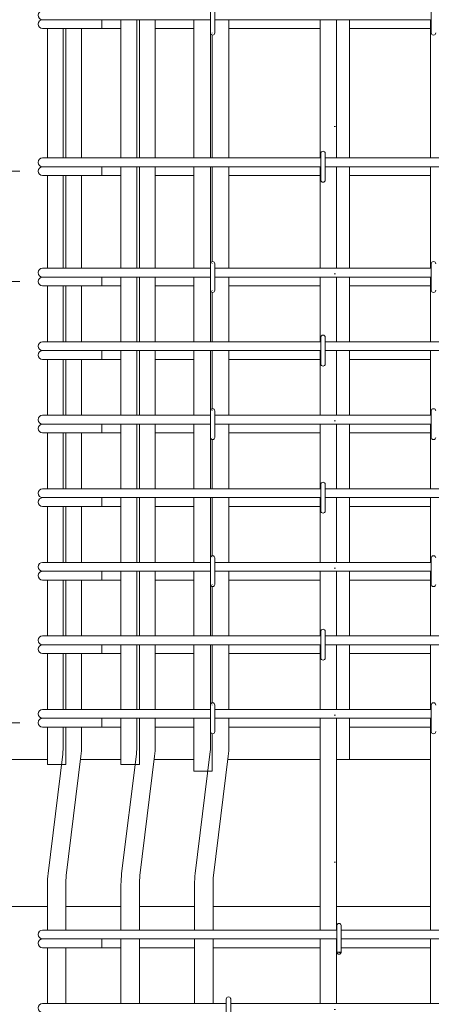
# Model space of a CAD drawing. Header units: millimetres. Extents: x 69196 to 79531, y 2665 to 10587.
# Tile 12 of 27: x 73692 to 74250, y 3767 to 5106. Entities that reach past the tile are written whole.
import ezdxf

# ---------------------------------------------------------------- set-up
doc = ezdxf.new("R2010")
doc.units = ezdxf.units.MM
doc.linetypes.add('ADSK_Линия разреза', pattern=[400, 0, -200, 0, -200])
doc.linetypes.add('ADSK_Пунктирная_п5', pattern=[100, 0, -100])
for name, color, linetype, lineweight in [('A-____-____-DIMS', 211, 'Continuous', 9), ('A-____-____-DIMS-25', 211, 'Continuous', 9), ('A-FLOR-____-MCUT', 192, 'Continuous', 50), ('G-____-____-SYMB', 111, 'ADSK_Пунктирная_п5', 20), ('S-RBAR-____-OTLN', 171, 'Continuous', 100)]:
    doc.layers.add(name, color=color, linetype=linetype, lineweight=lineweight)
doc.styles.add('GOST Common_I_4', font='GOST_Common Italic.ttf', dxfattribs={"width": 0.8, "height": 62.5})
doc.dimstyles.new('ADSK_Для_арматуры_Основной_2_5_мм_шаг_кол-во_Стрелки_точный', dxfattribs={"dimscale": 304.8, "dimtxt": 0.206224, "dimasz": 0, "dimexe": 0.123031, "dimexo": 0.000403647, "dimgap": 0.032808, "dimtad": 1, "dimdec": 0, "dimlfac": 304.8, "dimdsep": 46, "dimtxsty": 'GOST Common_I_4', "dimblk2": 'NONE', "dimsah": 1, "dimcen": 0.09, "dimdle": 0.123031, "dimazin": 0, "dimtfac": 1, "dimtdec": 4, "dimtix": 1, "dimtmove": 0, "dimatfit": 3, "dimfxl": 1, "dimtvp": 1, "dimtfill": 1, "dimtolj": 1, "dimtzin": 0, "dimarcsym": 2})
doc.dimstyles.new('ADSK_Для_арматуры_Основной_2_5_мм_шаг_кол-во_Стрелки_точный_1', dxfattribs={"dimscale": 304.8, "dimtxt": 0.206224, "dimasz": 0.246063, "dimexe": 0.123031, "dimexo": 0.000403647, "dimgap": 0.032808, "dimtad": 1, "dimdec": 0, "dimlfac": 304.8, "dimdsep": 46, "dimtxsty": 'GOST Common_I_4', "dimsah": 1, "dimcen": 0.09, "dimdle": 0.123031, "dimazin": 0, "dimtfac": 1, "dimtdec": 4, "dimtix": 1, "dimtmove": 0, "dimatfit": 3, "dimfxl": 1, "dimtvp": 1, "dimtfill": 1, "dimtolj": 1, "dimtzin": 0, "dimarcsym": 2})
doc.dimstyles.new('ADSK_Округление_5мм__Узкий__2', dxfattribs={"dimscale": 304.8, "dimtxt": 0.206224, "dimasz": 0.147638, "dimexe": 0.123031, "dimexo": 0.000269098, "dimgap": 0.032808, "dimtad": 1, "dimdec": 0, "dimlfac": 304.8, "dimrnd": 5, "dimdsep": 46, "dimtxsty": 'GOST Common_I_4', "dimblk1": 'OBLIQUE', "dimblk2": 'OBLIQUE', "dimsah": 1, "dimcen": 0.09, "dimdle": 0.123031, "dimazin": 0, "dimtfac": 1, "dimtdec": 4, "dimtix": 1, "dimtmove": 1, "dimatfit": 3, "dimfxl": 1, "dimtvp": 1, "dimtfill": 1, "dimtolj": 1, "dimtzin": 0, "dimlwd": 20, "dimlwe": 20, "dimarcsym": 2})
doc.dimstyles.new('ADSK_Округление_5мм__Узкий__3', dxfattribs={"dimscale": 304.8, "dimtxt": 0.206224, "dimasz": 0.147638, "dimexe": 0.123031, "dimexo": 0.000269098, "dimgap": 0.032808, "dimtad": 1, "dimdec": 0, "dimlfac": 304.8, "dimrnd": 5, "dimdsep": 46, "dimtxsty": 'GOST Common_I_4', "dimblk1": 'OBLIQUE', "dimblk2": 'OBLIQUE', "dimsah": 1, "dimcen": 0.09, "dimdle": 0.123031, "dimazin": 0, "dimtfac": 1, "dimtdec": 4, "dimtix": 1, "dimtmove": 0, "dimatfit": 3, "dimfxl": 1, "dimtvp": 1, "dimtfill": 1, "dimtolj": 1, "dimtzin": 0, "dimlwd": 20, "dimlwe": 20, "dimarcsym": 2})

# ---------------------------------------------------------------- blocks, each defined once
blk = doc.blocks.new('DIMBLOCK24-КЖ1_ПЭ_ВЭ2_Армирование_Пилоны_Пм-2_7_1-1')
at = {"layer": 'A-____-____-DIMS-25', "lineweight": 40}
for points in [[(73413, 6100), (73403.1, 6025), (73422.9, 6025)], [(73413, 4900), (73422.9, 4975), (73403.1, 4975)]]:
    blk.add_hatch(color=256, dxfattribs=at).paths.add_polyline_path(points)
at = {"layer": 'A-____-____-DIMS-25'}
for p, q in [((73413, 6137.5), (73413, 4862.5)), ((73413, 6100), (73375.5, 6100)), ((73413, 6100), (73679, 6100)), ((73413, 4900), (73375.5, 4900)), ((73413, 4900), (73679, 4900))]:
    blk.add_line(p, q, dxfattribs=at)
at = {"layer": 'A-____-____-DIMS-25', "lineweight": 40}
for p, q in [((73413, 6100), (73403.1, 6025)), ((73422.9, 6025), (73413, 6100)), ((73403.1, 6025), (73422.9, 6025)), ((73422.9, 4975), (73403.1, 4975)), ((73403.1, 4975), (73413, 4900)), ((73413, 4900), (73422.9, 4975))]:
    blk.add_line(p, q, dxfattribs=at)
at = {"layer": 'A-____-____-DIMS-25', "color": 0, "insert": (73321.3, 5329), "char_height": 62.5, "width": 410.383, "attachment_point": 1, "rotation": 90, "line_spacing_factor": 1.022761, "style": 'GOST Common_I_4', "bg_fill": 3, "box_fill_scale": 1.25, "bg_fill_color": 256, "bg_fill_true_color": 13158600, "bg_fill_transparency": 0}
blk.add_mtext('200x6=1200', dxfattribs=at)
blk = doc.blocks.new('_None')
blk = doc.blocks.new('DIMBLOCK25-КЖ1_ПЭ_ВЭ2_Армирование_Пилоны_Пм-2_7_1-1')
at = {"layer": 'A-____-____-DIMS-25', "lineweight": 40}
for points in [[(73413, 4750), (73403.1, 4675), (73422.9, 4675)], [(73413, 4150), (73422.9, 4225), (73403.1, 4225)]]:
    blk.add_hatch(color=256, dxfattribs=at).paths.add_polyline_path(points)
at = {"layer": 'A-____-____-DIMS-25'}
for p, q in [((73413, 4112.5), (73413, 4787.5)), ((73413, 4750), (73375.5, 4750)), ((73413, 4750), (73679, 4750)), ((73413, 4150), (73375.5, 4150)), ((73413, 4150), (73679, 4150))]:
    blk.add_line(p, q, dxfattribs=at)
at = {"layer": 'A-____-____-DIMS-25', "lineweight": 40}
for p, q in [((73413, 4750), (73403.1, 4675)), ((73422.9, 4675), (73413, 4750)), ((73403.1, 4675), (73422.9, 4675)), ((73422.9, 4225), (73403.1, 4225)), ((73403.1, 4225), (73413, 4150)), ((73413, 4150), (73422.9, 4225))]:
    blk.add_line(p, q, dxfattribs=at)
at = {"layer": 'A-____-____-DIMS-25', "color": 0, "insert": (73321.3, 4296.6), "char_height": 62.5, "width": 368.194, "attachment_point": 1, "rotation": 90, "line_spacing_factor": 1.022761, "style": 'GOST Common_I_4', "bg_fill": 3, "box_fill_scale": 1.25, "bg_fill_color": 256, "bg_fill_true_color": 13158600, "bg_fill_transparency": 0}
blk.add_mtext('100x6=600', dxfattribs=at)
blk = doc.blocks.new('DIMBLOCK26-КЖ1_ПЭ_ВЭ2_Армирование_Пилоны_Пм-2_7_1-1')
at = {"layer": 'A-____-____-DIMS-25', "lineweight": 20}
for p, q in [((73413, 4187.5), (73413, 4062.5)), ((73413, 4150), (73375.5, 4150)), ((73413, 4150), (73691.5, 4150)), ((73413, 4083), (73413, 4125)), ((73413, 4100), (73375.5, 4100)), ((73413, 4100), (73419.8, 4100)), ((73413, 4000.2), (73413, 4083))]:
    blk.add_line(p, q, dxfattribs=at)
at = {"layer": 'A-____-____-DIMS-25', "lineweight": 40}
for p, q in [((73413, 4150), (73390.5, 4172.5)), ((73413, 4150), (73435.5, 4127.5)), ((73413, 4100), (73390.5, 4122.5)), ((73413, 4100), (73435.5, 4077.5))]:
    blk.add_line(p, q, dxfattribs=at)
at = {"layer": 'A-____-____-DIMS-25', "color": 0, "lineweight": 20, "insert": (73321.3, 4000.2), "char_height": 62.5, "width": 84.378, "attachment_point": 1, "rotation": 90, "line_spacing_factor": 1.022761, "style": 'GOST Common_I_4', "bg_fill": 3, "box_fill_scale": 1.25, "bg_fill_color": 256, "bg_fill_true_color": 13158600, "bg_fill_transparency": 0}
blk.add_mtext('50', dxfattribs=at)
blk = doc.blocks.new('_Oblique')
at = {"color": 0, "linetype": 'ByBlock', "lineweight": -2}
blk.add_line((-0.5, -0.5), (0.5, 0.5), dxfattribs=at)
blk = doc.blocks.new('DIMBLOCK27-КЖ1_ПЭ_ВЭ2_Армирование_Пилоны_Пм-2_7_1-1')
at = {"layer": 'A-____-____-DIMS-25', "lineweight": 20}
for p, q in [((73413, 4937.5), (73413, 4712.5)), ((73413, 4900), (73375.5, 4900)), ((73413, 4900), (73691.5, 4900)), ((73413, 4750), (73375.5, 4750)), ((73413, 4750), (73691.5, 4750))]:
    blk.add_line(p, q, dxfattribs=at)
at = {"layer": 'A-____-____-DIMS-25', "lineweight": 40}
for p, q in [((73413, 4900), (73390.5, 4922.5)), ((73413, 4900), (73435.5, 4877.5)), ((73413, 4750), (73390.5, 4772.5)), ((73413, 4750), (73435.5, 4727.5))]:
    blk.add_line(p, q, dxfattribs=at)
at = {"layer": 'A-____-____-DIMS-25', "color": 0, "lineweight": 20, "insert": (73321.3, 4777.1), "char_height": 62.5, "width": 115.061, "attachment_point": 1, "rotation": 90, "line_spacing_factor": 1.022761, "style": 'GOST Common_I_4', "bg_fill": 3, "box_fill_scale": 1.25, "bg_fill_color": 256, "bg_fill_true_color": 13158600, "bg_fill_transparency": 0}
blk.add_mtext('150', dxfattribs=at)

msp = doc.modelspace()

# ---------------------------------------------------------------- hatches: boundary and pattern name
at = {"layer": 'S-RBAR-____-OTLN', "lineweight": 9}
msp.add_hatch(color=8, dxfattribs=at).paths.add_polyline_path([(74127.3491, 3837.302), (74127.9449, 3838), (74122.0471, 3838), (74125.0471, 3837.605)])
h = msp.add_hatch(color=8, dxfattribs=at)
edge = h.paths.add_edge_path()
edge.add_arc((74125.0471, 3838), 3, 339.0594289, 360)
edge.add_line((74128.0471, 3838), (74125.0471, 3838))
edge.add_line((74125.0471, 3838), (74127.849, 3836.9278))

# ---------------------------------------------------------------- linework, layer by layer
at = {"layer": 'A-FLOR-____-MCUT', "color": 8, "lineweight": 9}
for p, q in [((73729.0471, 4100), (73246.5471, 4100)), ((73829.0471, 4100), (73774.1996, 4100)), ((73927.9391, 4100), (73874.1996, 4100)), ((74099.5471, 4100), (73974.1996, 4100)), ((74249.5471, 4100), (74139.5471, 4100)), ((73246.5471, 3900), (73729.0471, 3900)), ((73754.0471, 3900), (73829.0471, 3900)), ((73854.0471, 3900), (73929.0471, 3900)), ((73954.0471, 3900), (74099.5471, 3900)), ((74121.5471, 3900), (74249.5471, 3900))]:
    msp.add_line(p, q, dxfattribs=at)
at = {"layer": 'G-____-____-SYMB', "linetype": 'ADSK_Линия разреза'}
msp.add_line((74119.4902, 10363.3298), (74119.4902, 3237.8984), dxfattribs=at)
at = {"layer": 'S-RBAR-____-OTLN', "lineweight": 20}
for p, q in [((73950.4391, 5124), (73950.4391, 5088)), ((73956.4391, 5124), (73956.4391, 5088)), ((74250.4391, 5124), (74250.4391, 5088)), ((73722.5471, 5106), (73723.7737, 5106)), ((73724.0972, 5106), (73724.9966, 5106)), ((73724.993, 5106), (73728.0292, 5106)), ((73728.0183, 5106), (73730.2808, 5106)), ((73730.2705, 5106), (73734.4992, 5106)), ((73734.4812, 5106), (73737.7237, 5106)), ((73737.7061, 5106), (73742.8709, 5106)), ((73742.8489, 5106), (73746.7392, 5106)), ((73746.7161, 5106), (73752.5275, 5106)), ((73752.5061, 5106), (73756.6323, 5106)), ((73756.6081, 5106), (73758.5471, 5106)), ((73950.4391, 5106), (73758.5471, 5106)), ((73803.2199, 5106), (73803.2199, 5094)), ((73829.0471, 5106), (73829.0471, 4918)), ((73854.0471, 5106), (73854.0471, 4918)), ((73927.9391, 5106), (73927.9391, 4918)), ((74250.4391, 5106), (73956.4391, 5106)), ((74139.5471, 4918), (74139.5471, 5106)), ((73722.5471, 5094), (73784.0029, 5094)), ((73729.0471, 5094), (73729.0471, 4918)), ((73754.0471, 5094), (73754.0471, 4918)), ((73803.2199, 5094), (73784.0029, 5094)), ((73803.2199, 5094), (73829.0471, 5094)), ((73875.6551, 5094), (73927.9391, 5094)), ((73975.6551, 5094), (74099.5471, 5094)), ((74139.5471, 5094), (74249.5471, 5094)), ((73952.9391, 5088), (73952.9391, 5087.6709)), ((73952.9391, 5085.0658), (73952.9391, 4918)), ((73722.5471, 4918), (73733.0912, 4918)), ((73733.0912, 4918), (73758.5471, 4918)), ((74100.4391, 4918), (73758.5471, 4918)), ((74100.4391, 4924), (74100.4391, 4888)), ((74106.4391, 4924), (74106.4391, 4888)), ((74400.4391, 4918), (74106.4391, 4918)), ((73722.5471, 4906), (73723.7737, 4906)), ((73724.0972, 4906), (73724.9966, 4906)), ((73724.993, 4906), (73728.0292, 4906)), ((73728.0183, 4906), (73730.2808, 4906)), ((73730.2705, 4906), (73734.4992, 4906)), ((73734.4812, 4906), (73737.7237, 4906)), ((73737.7061, 4906), (73742.8709, 4906)), ((73742.8489, 4906), (73746.7392, 4906)), ((73746.7161, 4906), (73752.5275, 4906)), ((73752.5061, 4906), (73756.6323, 4906)), ((73756.6081, 4906), (73758.5471, 4906)), ((74100.4391, 4906), (73758.5471, 4906)), ((73803.2199, 4906), (73803.2199, 4894)), ((73829.0471, 4906), (73829.0471, 4768)), ((73854.0471, 4906), (73854.0471, 4768)), ((73927.9391, 4906), (73927.9391, 4768)), ((73952.9391, 4906), (73952.9391, 4776.9342)), ((74400.4391, 4906), (74106.4391, 4906)), ((74139.5471, 4768), (74139.5471, 4906)), ((73722.5471, 4894), (73784.0029, 4894)), ((73729.0471, 4894), (73729.0471, 4768)), ((73754.0471, 4894), (73754.0471, 4768)), ((73803.2199, 4894), (73784.0029, 4894)), ((73803.2199, 4894), (73829.0471, 4894)), ((73875.6551, 4894), (73927.9391, 4894)), ((73975.6551, 4894), (74099.5471, 4894)), ((74139.5471, 4894), (74249.5471, 4894)), ((73722.5471, 4768), (73733.0912, 4768)), ((73733.0912, 4768), (73758.5471, 4768)), ((73950.4391, 4768), (73758.5471, 4768)), ((73950.4391, 4774), (73950.4391, 4738)), ((73952.9391, 4774.3291), (73952.9391, 4774)), ((73956.4391, 4774), (73956.4391, 4738)), ((74250.4391, 4768), (73956.4391, 4768)), ((74250.4391, 4774), (74250.4391, 4738)), ((73722.5471, 4756), (73723.7737, 4756)), ((73724.0972, 4756), (73724.9966, 4756)), ((73724.993, 4756), (73728.0292, 4756)), ((73728.0183, 4756), (73730.2808, 4756)), ((73730.2705, 4756), (73734.4992, 4756)), ((73734.4812, 4756), (73737.7237, 4756)), ((73737.7061, 4756), (73742.8709, 4756)), ((73742.8489, 4756), (73746.7392, 4756)), ((73746.7161, 4756), (73752.5275, 4756)), ((73752.5061, 4756), (73756.6323, 4756)), ((73756.6081, 4756), (73758.5471, 4756)), ((73950.4391, 4756), (73758.5471, 4756)), ((73803.2199, 4756), (73803.2199, 4744)), ((73829.0471, 4756), (73829.0471, 4668)), ((73854.0471, 4756), (73854.0471, 4668)), ((73927.9391, 4756), (73927.9391, 4668)), ((74250.4391, 4756), (73956.4391, 4756)), ((74139.5471, 4668), (74139.5471, 4756)), ((73722.5471, 4744), (73784.0029, 4744)), ((73729.0471, 4744), (73729.0471, 4668)), ((73754.0471, 4744), (73754.0471, 4668)), ((73803.2199, 4744), (73784.0029, 4744)), ((73803.2199, 4744), (73829.0471, 4744)), ((73875.6551, 4744), (73927.9391, 4744)), ((73975.6551, 4744), (74099.5471, 4744)), ((74139.5471, 4744), (74249.5471, 4744)), ((73952.9391, 4738), (73952.9391, 4737.6709)), ((73952.9391, 4735.0658), (73952.9391, 4668)), ((74100.4391, 4674), (74100.4391, 4638)), ((74106.4391, 4674), (74106.4391, 4638)), ((73722.5471, 4668), (73733.0912, 4668)), ((73733.0912, 4668), (73758.5471, 4668)), ((74100.4391, 4668), (73758.5471, 4668)), ((74400.4391, 4668), (74106.4391, 4668)), ((73722.5471, 4656), (73723.7737, 4656)), ((73724.0972, 4656), (73724.9966, 4656)), ((73724.993, 4656), (73728.0292, 4656)), ((73728.0183, 4656), (73730.2808, 4656)), ((73730.2705, 4656), (73734.4992, 4656)), ((73734.4812, 4656), (73737.7237, 4656)), ((73737.7061, 4656), (73742.8709, 4656)), ((73742.8489, 4656), (73746.7392, 4656)), ((73746.7161, 4656), (73752.5275, 4656)), ((73752.5061, 4656), (73756.6323, 4656)), ((73756.6081, 4656), (73758.5471, 4656)), ((74100.4391, 4656), (73758.5471, 4656)), ((73803.2199, 4656), (73803.2199, 4644)), ((73829.0471, 4656), (73829.0471, 4568)), ((73854.0471, 4656), (73854.0471, 4568)), ((73927.9391, 4656), (73927.9391, 4568)), ((73952.9391, 4656), (73952.9391, 4576.9342)), ((74400.4391, 4656), (74106.4391, 4656)), ((74139.5471, 4568), (74139.5471, 4656)), ((73722.5471, 4644), (73784.0029, 4644)), ((73729.0471, 4644), (73729.0471, 4568)), ((73754.0471, 4644), (73754.0471, 4568)), ((73803.2199, 4644), (73784.0029, 4644)), ((73803.2199, 4644), (73829.0471, 4644)), ((73875.6551, 4644), (73927.9391, 4644)), ((73975.6551, 4644), (74099.5471, 4644)), ((74139.5471, 4644), (74249.5471, 4644)), ((73722.5471, 4568), (73733.0912, 4568)), ((73733.0912, 4568), (73758.5471, 4568)), ((73950.4391, 4568), (73758.5471, 4568)), ((73950.4391, 4574), (73950.4391, 4538)), ((73952.9391, 4574.3291), (73952.9391, 4574)), ((73956.4391, 4574), (73956.4391, 4538)), ((74250.4391, 4568), (73956.4391, 4568)), ((74250.4391, 4574), (74250.4391, 4538)), ((73722.5471, 4556), (73723.7737, 4556)), ((73724.0972, 4556), (73724.9966, 4556)), ((73724.993, 4556), (73728.0292, 4556)), ((73728.0183, 4556), (73730.2808, 4556)), ((73730.2705, 4556), (73734.4992, 4556)), ((73734.4812, 4556), (73737.7237, 4556)), ((73737.7061, 4556), (73742.8709, 4556)), ((73742.8489, 4556), (73746.7392, 4556)), ((73746.7161, 4556), (73752.5275, 4556)), ((73752.5061, 4556), (73756.6323, 4556)), ((73756.6081, 4556), (73758.5471, 4556)), ((73950.4391, 4556), (73758.5471, 4556)), ((73803.2199, 4556), (73803.2199, 4544)), ((73829.0471, 4556), (73829.0471, 4468)), ((73854.0471, 4556), (73854.0471, 4468)), ((73927.9391, 4556), (73927.9391, 4468)), ((74250.4391, 4556), (73956.4391, 4556)), ((74139.5471, 4468), (74139.5471, 4556)), ((73722.5471, 4544), (73784.0029, 4544)), ((73729.0471, 4544), (73729.0471, 4468)), ((73754.0471, 4544), (73754.0471, 4468)), ((73803.2199, 4544), (73784.0029, 4544)), ((73803.2199, 4544), (73829.0471, 4544)), ((73875.6551, 4544), (73927.9391, 4544)), ((73975.6551, 4544), (74099.5471, 4544)), ((74139.5471, 4544), (74249.5471, 4544)), ((73952.9391, 4538), (73952.9391, 4537.6709)), ((73952.9391, 4535.0658), (73952.9391, 4468)), ((74100.4391, 4474), (74100.4391, 4438)), ((74106.4391, 4474), (74106.4391, 4438)), ((73722.5471, 4468), (73733.0912, 4468)), ((73733.0912, 4468), (73758.5471, 4468)), ((74100.4391, 4468), (73758.5471, 4468)), ((74400.4391, 4468), (74106.4391, 4468)), ((73722.5471, 4456), (73723.7737, 4456)), ((73724.0972, 4456), (73724.9966, 4456)), ((73724.993, 4456), (73728.0292, 4456)), ((73728.0183, 4456), (73730.2808, 4456)), ((73730.2705, 4456), (73734.4992, 4456)), ((73734.4812, 4456), (73737.7237, 4456)), ((73737.7061, 4456), (73742.8709, 4456)), ((73742.8489, 4456), (73746.7392, 4456)), ((73746.7161, 4456), (73752.5275, 4456)), ((73752.5061, 4456), (73756.6323, 4456)), ((73756.6081, 4456), (73758.5471, 4456)), ((74100.4391, 4456), (73758.5471, 4456)), ((73803.2199, 4456), (73803.2199, 4444)), ((73829.0471, 4456), (73829.0471, 4368)), ((73854.0471, 4456), (73854.0471, 4368)), ((73927.9391, 4456), (73927.9391, 4368)), ((73952.9391, 4456), (73952.9391, 4376.9342)), ((74400.4391, 4456), (74106.4391, 4456)), ((74139.5471, 4368), (74139.5471, 4456)), ((73722.5471, 4444), (73784.0029, 4444)), ((73729.0471, 4444), (73729.0471, 4368)), ((73754.0471, 4444), (73754.0471, 4368)), ((73803.2199, 4444), (73784.0029, 4444)), ((73803.2199, 4444), (73829.0471, 4444)), ((73875.6551, 4444), (73927.9391, 4444)), ((73975.6551, 4444), (74099.5471, 4444)), ((74139.5471, 4444), (74249.5471, 4444)), ((73722.5471, 4368), (73733.0912, 4368)), ((73733.0912, 4368), (73758.5471, 4368)), ((73950.4391, 4368), (73758.5471, 4368)), ((73950.4391, 4374), (73950.4391, 4338)), ((73952.9391, 4374.3291), (73952.9391, 4374)), ((73956.4391, 4374), (73956.4391, 4338)), ((74250.4391, 4368), (73956.4391, 4368)), ((74250.4391, 4374), (74250.4391, 4338)), ((73722.5471, 4356), (73723.7737, 4356)), ((73724.0972, 4356), (73724.9966, 4356)), ((73724.993, 4356), (73728.0292, 4356)), ((73728.0183, 4356), (73730.2808, 4356)), ((73730.2705, 4356), (73734.4992, 4356)), ((73734.4812, 4356), (73737.7237, 4356)), ((73737.7061, 4356), (73742.8709, 4356)), ((73742.8489, 4356), (73746.7392, 4356)), ((73746.7161, 4356), (73752.5275, 4356)), ((73752.5061, 4356), (73756.6323, 4356)), ((73756.6081, 4356), (73758.5471, 4356)), ((73950.4391, 4356), (73758.5471, 4356)), ((73803.2199, 4356), (73803.2199, 4344)), ((73829.0471, 4356), (73829.0471, 4268)), ((73854.0471, 4356), (73854.0471, 4268)), ((73927.9391, 4356), (73927.9391, 4268)), ((74250.4391, 4356), (73956.4391, 4356)), ((74139.5471, 4268), (74139.5471, 4356)), ((73722.5471, 4344), (73784.0029, 4344)), ((73729.0471, 4344), (73729.0471, 4268)), ((73754.0471, 4344), (73754.0471, 4268)), ((73803.2199, 4344), (73784.0029, 4344)), ((73803.2199, 4344), (73829.0471, 4344)), ((73875.6551, 4344), (73927.9391, 4344)), ((73975.6551, 4344), (74099.5471, 4344)), ((74139.5471, 4344), (74249.5471, 4344)), ((73952.9391, 4338), (73952.9391, 4337.6709)), ((73952.9391, 4335.0658), (73952.9391, 4268)), ((74100.4391, 4274), (74100.4391, 4238)), ((74106.4391, 4274), (74106.4391, 4238)), ((73722.5471, 4268), (73733.0912, 4268)), ((73733.0912, 4268), (73758.5471, 4268)), ((74100.4391, 4268), (73758.5471, 4268)), ((74400.4391, 4268), (74106.4391, 4268)), ((73722.5471, 4256), (73723.7737, 4256)), ((73724.0972, 4256), (73724.9966, 4256)), ((73724.993, 4256), (73728.0292, 4256)), ((73728.0183, 4256), (73730.2808, 4256)), ((73730.2705, 4256), (73734.4992, 4256)), ((73734.4812, 4256), (73737.7237, 4256)), ((73737.7061, 4256), (73742.8709, 4256)), ((73742.8489, 4256), (73746.7392, 4256)), ((73746.7161, 4256), (73752.5275, 4256)), ((73752.5061, 4256), (73756.6323, 4256)), ((73756.6081, 4256), (73758.5471, 4256)), ((74100.4391, 4256), (73758.5471, 4256)), ((73803.2199, 4256), (73803.2199, 4244)), ((73829.0471, 4256), (73829.0471, 4168)), ((73854.0471, 4256), (73854.0471, 4168)), ((73927.9391, 4256), (73927.9391, 4168)), ((73952.9391, 4256), (73952.9391, 4176.9342)), ((74400.4391, 4256), (74106.4391, 4256)), ((74139.5471, 4168), (74139.5471, 4256)), ((73722.5471, 4244), (73784.0029, 4244)), ((73729.0471, 4244), (73729.0471, 4168)), ((73754.0471, 4244), (73754.0471, 4168)), ((73803.2199, 4244), (73784.0029, 4244)), ((73803.2199, 4244), (73829.0471, 4244)), ((73875.6551, 4244), (73927.9391, 4244)), ((73975.6551, 4244), (74099.5471, 4244)), ((74139.5471, 4244), (74249.5471, 4244)), ((73722.5471, 4168), (73733.0912, 4168)), ((73733.0912, 4168), (73758.5471, 4168)), ((73950.4391, 4168), (73758.5471, 4168)), ((73950.4391, 4174), (73950.4391, 4138)), ((73952.9391, 4174.3291), (73952.9391, 4174)), ((73956.4391, 4174), (73956.4391, 4138)), ((74250.4391, 4168), (73956.4391, 4168)), ((74250.4391, 4174), (74250.4391, 4138)), ((73722.5471, 4156), (73723.7737, 4156)), ((73724.0972, 4156), (73724.9966, 4156)), ((73724.993, 4156), (73728.0292, 4156)), ((73728.0183, 4156), (73730.2808, 4156)), ((73730.2705, 4156), (73734.4992, 4156)), ((73734.4812, 4156), (73737.7237, 4156)), ((73737.7061, 4156), (73742.8709, 4156)), ((73742.8489, 4156), (73746.7392, 4156)), ((73746.7161, 4156), (73752.5275, 4156)), ((73752.5061, 4156), (73756.6323, 4156)), ((73756.6081, 4156), (73758.5471, 4156)), ((73950.4391, 4156), (73758.5471, 4156)), ((73803.2199, 4156), (73803.2199, 4144)), ((73829.0471, 4156), (73829.0471, 4093.2667)), ((73854.0471, 4156), (73854.0471, 4093.2667)), ((73927.9391, 4156), (73927.9391, 4084.2425)), ((74250.4391, 4156), (73956.4391, 4156)), ((74139.5471, 4100), (74139.5471, 4156)), ((73722.5471, 4144), (73784.0029, 4144)), ((73729.0471, 4144), (73729.0471, 4093.2667)), ((73754.0471, 4144), (73754.0471, 4093.2667)), ((73803.2199, 4144), (73784.0029, 4144)), ((73803.2199, 4144), (73829.0471, 4144)), ((73875.6551, 4144), (73927.9391, 4144)), ((73975.6551, 4144), (74099.5471, 4144)), ((74139.5471, 4144), (74249.5471, 4144)), ((73952.9391, 4135.0658), (73952.9391, 4084.2425)), ((74139.5471, 4100), (74121.5471, 4100)), ((73729.0471, 4093.2667), (73754.0471, 4093.2667)), ((73829.0471, 4093.2667), (73854.0471, 4093.2667)), ((73927.9391, 4084.2425), (73952.9391, 4084.2425))]:
    msp.add_line(p, q, dxfattribs=at)
at = {"layer": 'S-RBAR-____-OTLN', "color": 8, "lineweight": 9}
for p, q in [((73850.6551, 5106), (73850.6551, 4918)), ((73875.6551, 5106), (73875.6551, 4918)), ((73975.6551, 5106), (73975.6551, 4918)), ((74099.5471, 4918), (74099.5471, 5106)), ((74121.5471, 4918), (74121.5471, 5106)), ((74249.5471, 4918), (74249.5471, 5106)), ((73750.6551, 5094), (73750.6551, 4918)), ((73775.6551, 5094), (73775.6551, 4918)), ((73950.6551, 5086.9487), (73950.6551, 4918)), ((73850.6551, 4906), (73850.6551, 4768)), ((73875.6551, 4906), (73875.6551, 4768)), ((73950.6551, 4906), (73950.6551, 4775.0513)), ((73975.6551, 4906), (73975.6551, 4768)), ((74099.5471, 4768), (74099.5471, 4906)), ((74121.5471, 4768), (74121.5471, 4906)), ((74249.5471, 4768), (74249.5471, 4906)), ((73750.6551, 4894), (73750.6551, 4768)), ((73775.6551, 4894), (73775.6551, 4768)), ((73850.6551, 4756), (73850.6551, 4668)), ((73875.6551, 4756), (73875.6551, 4668)), ((73975.6551, 4756), (73975.6551, 4668)), ((74099.5471, 4668), (74099.5471, 4756)), ((74121.5471, 4668), (74121.5471, 4756)), ((74249.5471, 4668), (74249.5471, 4756)), ((73750.6551, 4744), (73750.6551, 4668)), ((73775.6551, 4744), (73775.6551, 4668)), ((73950.6551, 4736.9487), (73950.6551, 4668)), ((73850.6551, 4656), (73850.6551, 4568)), ((73875.6551, 4656), (73875.6551, 4568)), ((73950.6551, 4656), (73950.6551, 4575.0513)), ((73975.6551, 4656), (73975.6551, 4568)), ((74099.5471, 4568), (74099.5471, 4656)), ((74121.5471, 4568), (74121.5471, 4656)), ((74249.5471, 4568), (74249.5471, 4656)), ((73750.6551, 4644), (73750.6551, 4568)), ((73775.6551, 4644), (73775.6551, 4568)), ((73850.6551, 4556), (73850.6551, 4468)), ((73875.6551, 4556), (73875.6551, 4468)), ((73975.6551, 4556), (73975.6551, 4468)), ((74099.5471, 4468), (74099.5471, 4556)), ((74121.5471, 4468), (74121.5471, 4556)), ((74249.5471, 4468), (74249.5471, 4556)), ((73750.6551, 4544), (73750.6551, 4468)), ((73775.6551, 4544), (73775.6551, 4468)), ((73950.6551, 4536.9487), (73950.6551, 4468)), ((73850.6551, 4456), (73850.6551, 4368)), ((73875.6551, 4456), (73875.6551, 4368)), ((73950.6551, 4456), (73950.6551, 4375.0513)), ((73975.6551, 4456), (73975.6551, 4368)), ((74099.5471, 4368), (74099.5471, 4456)), ((74121.5471, 4368), (74121.5471, 4456)), ((74249.5471, 4368), (74249.5471, 4456)), ((73750.6551, 4444), (73750.6551, 4368)), ((73775.6551, 4444), (73775.6551, 4368)), ((73850.6551, 4356), (73850.6551, 4268)), ((73875.6551, 4356), (73875.6551, 4268)), ((73975.6551, 4356), (73975.6551, 4268)), ((74099.5471, 4268), (74099.5471, 4356)), ((74121.5471, 4268), (74121.5471, 4356)), ((74249.5471, 4268), (74249.5471, 4356)), ((73750.6551, 4344), (73750.6551, 4268)), ((73775.6551, 4344), (73775.6551, 4268)), ((73950.6551, 4336.9487), (73950.6551, 4268)), ((73850.6551, 4256), (73850.6551, 4168)), ((73875.6551, 4256), (73875.6551, 4168)), ((73950.6551, 4256), (73950.6551, 4175.0513)), ((73975.6551, 4256), (73975.6551, 4168)), ((74099.5471, 4168), (74099.5471, 4256)), ((74121.5471, 4168), (74121.5471, 4256)), ((74249.5471, 4168), (74249.5471, 4256)), ((73750.6551, 4244), (73750.6551, 4168)), ((73775.6551, 4244), (73775.6551, 4168)), ((73850.6551, 4156), (73850.6551, 4119.4996)), ((73875.6551, 4156), (73875.6551, 4119.4996)), ((73975.6551, 4156), (73975.6551, 4119.4996)), ((74099.5471, 3868), (74099.5471, 4156)), ((74121.5471, 3868), (74121.5471, 4156)), ((74249.5471, 3868), (74249.5471, 4156)), ((73750.6551, 4144), (73750.6551, 4119.4996)), ((73775.6551, 4144), (73775.6551, 4119.4996)), ((73950.6551, 4136.9487), (73950.6551, 4119.4996)), ((73749.9098, 4107.3127), (73729.9788, 3944.9883)), ((73774.7234, 4104.2659), (73754.7925, 3941.9416)), ((73849.9098, 4107.3127), (73829.9788, 3944.9883)), ((73874.7234, 4104.2659), (73854.7925, 3941.9416)), ((73949.9098, 4107.3127), (73929.9788, 3944.9883)), ((73974.7234, 4104.2659), (73954.7925, 3941.9416)), ((73729.0471, 3929.7547), (73729.0471, 3868)), ((73754.0471, 3929.7547), (73754.0471, 3868)), ((73829.0471, 3929.7547), (73829.0471, 3868)), ((73854.0471, 3929.7547), (73854.0471, 3868)), ((73929.0471, 3929.7547), (73929.0471, 3868)), ((73954.0471, 3929.7547), (73954.0471, 3868)), ((74122.0471, 3874), (74122.0471, 3838)), ((74128.0471, 3874), (74128.0471, 3838)), ((73722.5471, 3868), (73733.0912, 3868)), ((73733.0912, 3868), (73758.5471, 3868)), ((74122.0471, 3868), (73758.5471, 3868)), ((74422.0471, 3868), (74128.0471, 3868)), ((73722.5471, 3856), (73723.7737, 3856)), ((73722.5471, 3844), (73784.0029, 3844)), ((73724.0972, 3856), (73724.9966, 3856)), ((73724.993, 3856), (73728.0292, 3856)), ((73728.0183, 3856), (73730.2808, 3856)), ((73729.0471, 3844), (73729.0471, 3768)), ((73730.2705, 3856), (73734.4992, 3856)), ((73734.4812, 3856), (73737.7237, 3856)), ((73737.7061, 3856), (73742.8709, 3856)), ((73742.8489, 3856), (73746.7392, 3856)), ((73746.7161, 3856), (73752.5275, 3856)), ((73752.5061, 3856), (73756.6323, 3856)), ((73754.0471, 3844), (73754.0471, 3768)), ((73756.6081, 3856), (73758.5471, 3856)), ((74122.0471, 3856), (73758.5471, 3856)), ((73803.2199, 3844), (73784.0029, 3844)), ((73803.2199, 3856), (73803.2199, 3844)), ((73803.2199, 3844), (73829.0471, 3844)), ((73829.0471, 3856), (73829.0471, 3768)), ((73854.0471, 3856), (73854.0471, 3768)), ((73854.0471, 3844), (73929.0471, 3844)), ((73929.0471, 3856), (73929.0471, 3768)), ((73954.0471, 3856), (73954.0471, 3768)), ((73954.0471, 3844), (74099.5471, 3844)), ((74099.5471, 3768), (74099.5471, 3856)), ((74121.5471, 3768), (74121.5471, 3856)), ((74121.5471, 3844), (74122.0471, 3844)), ((74422.0471, 3856), (74128.0471, 3856)), ((74128.0471, 3844), (74249.5471, 3844)), ((74249.5471, 3768), (74249.5471, 3856)), ((74127.9449, 3838), (74122.0471, 3838)), ((74122.0471, 3838), (74125.0471, 3837.605)), ((74128.0471, 3838), (74125.0471, 3838)), ((74125.0471, 3838), (74127.849, 3836.9278)), ((74125.0471, 3837.605), (74127.3491, 3837.302)), ((74127.3491, 3837.302), (74127.9449, 3838)), ((73722.5471, 3768), (73733.0912, 3768)), ((73733.0912, 3768), (73758.5471, 3768)), ((73972.0471, 3768), (73758.5471, 3768)), ((73972.0471, 3774), (73972.0471, 3738)), ((73978.0471, 3774), (73978.0471, 3738)), ((74272.0471, 3768), (73978.0471, 3768))]:
    msp.add_line(p, q, dxfattribs=at)
at = {"layer": 'S-RBAR-____-OTLN', "lineweight": 20}
for centre, radius, start, end in [((73722.5471, 5112), 6, 90, 270), ((73722.5471, 5100), 6, 90, 270), ((73722.5471, 5100), 6, 90, 105), ((73953.4391, 5088), 3, 180, 0), ((74253.4391, 5088), 3, 180, 0), ((73722.5471, 4912), 6, 90, 270), ((74103.4391, 4924), 3, 0, 180), ((73722.5471, 4900), 6, 90, 270), ((73722.5471, 4900), 6, 90, 105), ((74103.4391, 4888), 3, 180, 0), ((73722.5471, 4762), 6, 90, 270), ((73953.4391, 4774), 3, 0, 180), ((74253.4391, 4774), 3, 0, 180), ((73722.5471, 4750), 6, 90, 270), ((73722.5471, 4750), 6, 90, 105), ((73953.4391, 4738), 3, 180, 360), ((74253.4391, 4738), 3, 180, 0), ((74103.4391, 4674), 3, 0, 180), ((73722.5471, 4662), 6, 90, 270), ((73722.5471, 4650), 6, 90, 270), ((73722.5471, 4650), 6, 90, 105), ((74103.4391, 4638), 3, 180, 360), ((73722.5471, 4562), 6, 90, 270), ((73953.4391, 4574), 3, 0, 180), ((74253.4391, 4574), 3, 0, 180), ((73722.5471, 4550), 6, 90, 270), ((73722.5471, 4550), 6, 90, 105), ((73953.4391, 4538), 3, 180, 360), ((74253.4391, 4538), 3, 180, 0), ((74103.4391, 4474), 3, 0, 180), ((73722.5471, 4462), 6, 90, 270), ((73722.5471, 4450), 6, 90, 270), ((73722.5471, 4450), 6, 90, 105), ((74103.4391, 4438), 3, 180, 360), ((73722.5471, 4362), 6, 90, 270), ((73953.4391, 4374), 3, 0, 180), ((74253.4391, 4374), 3, 0, 180), ((73722.5471, 4350), 6, 90, 270), ((73722.5471, 4350), 6, 90, 105), ((73953.4391, 4338), 3, 180, 360), ((74253.4391, 4338), 3, 180, 0), ((74103.4391, 4274), 3, 0, 180), ((73722.5471, 4262), 6, 90, 270), ((73722.5471, 4250), 6, 90, 270), ((73722.5471, 4250), 6, 90, 105), ((74103.4391, 4238), 3, 180, 360), ((73722.5471, 4162), 6, 90, 270), ((73953.4391, 4174), 3, 0, 180), ((74253.4391, 4174), 3, 0, 180), ((73722.5471, 4150), 6, 90, 270), ((73722.5471, 4150), 6, 90, 105), ((73953.4391, 4138), 3, 180, 0), ((74253.4391, 4138), 3, 180, 0)]:
    msp.add_arc(centre, radius, start, end, dxfattribs=at)
at = {"layer": 'S-RBAR-____-OTLN', "color": 8, "lineweight": 9}
for centre, radius, start, end in [((73650.6551, 4119.4996), 100, 353, 0), ((73650.6551, 4119.4996), 125, 353, 360), ((73750.6551, 4119.4996), 100, 353, 0), ((73750.6551, 4119.4996), 125, 353, 360), ((73850.6551, 4119.4996), 100, 353, 0), ((73850.6551, 4119.4996), 125, 353, 360), ((73854.0471, 3929.7547), 125, 173, 180), ((73854.0471, 3929.7547), 100, 173, 180), ((73954.0471, 3929.7547), 125, 173, 180), ((73954.0471, 3929.7547), 100, 173, 180), ((74054.0471, 3929.7547), 125, 173, 180), ((74054.0471, 3929.7547), 100, 173, 180), ((74125.0471, 3874), 3, 0, 180), ((74125.0471, 3874), 3, 120, 150), ((74125.0471, 3874), 3, 30, 60), ((74125.0471, 3874), 3, 0, 15), ((73722.5471, 3862), 6, 90, 270), ((73722.5471, 3850), 6, 90, 270), ((73722.5471, 3850), 6, 90, 105), ((74125.0471, 3838), 3, 180, 360), ((74125.0471, 3838), 3, 210, 240), ((74125.0471, 3838), 3, 300, 330), ((74125.0471, 3838), 3, 339.0594289, 0), ((74125.0471, 3838), 3, 345, 360), ((73975.0471, 3774), 3, 0, 180), ((73975.0471, 3774), 3, 120, 150), ((73975.0471, 3774), 3, 30, 60), ((73722.5471, 3762), 6, 90, 270), ((73975.0471, 3774), 3, 0, 15)]:
    msp.add_arc(centre, radius, start, end, dxfattribs=at)

# ---------------------------------------------------------------- next in the draw order: dimensions: what is measured, and where the dimension line sits
at = {"layer": 'A-____-____-DIMS'}
for base, p1, p2, text, dimstyle, override, picture, middle in [((73413.0096, 4900), (73716.5471, 6100), (73716.5471, 4900), '200x6=1200', 'ADSK_Для_арматуры_Основной_2_5_мм_шаг_кол-во_Стрелки_точный_1', {"dimpost": '<>', "dimblk1": 'None', "dimblk2": 'None', "dimsah": 1, "dimfxl": 1200}, 'DIMBLOCK24-КЖ1_ПЭ_ВЭ2_Армирование_Пилоны_Пм-2_7_1-1', (73371.7596, 5500)), ((73413.0096, 4750), (73716.5471, 4150), (73716.5471, 4750), '100x6=600', 'ADSK_Для_арматуры_Основной_2_5_мм_шаг_кол-во_Стрелки_точный', {"dimpost": '<>', "dimblk1": 'None', "dimblk2": 'None', "dimsah": 1, "dimfxl": 600}, 'DIMBLOCK25-КЖ1_ПЭ_ВЭ2_Армирование_Пилоны_Пм-2_7_1-1', (73371.7596, 4450))]:
    dim = msp.add_linear_dim(base=base, p1=p1, p2=p2, angle=90, text=text, dimstyle=dimstyle, override=override, dxfattribs=at)
    dim.commit()
    dim.dimension.update_dxf_attribs({"geometry": picture, "text_midpoint": middle})

# ---------------------------------------------------------------- next in the draw order: dimensions: what is measured, and where the dimension line sits
at = {"layer": 'A-____-____-DIMS', "lineweight": 20}
dim = msp.add_linear_dim(base=(73413.0096, 4750), p1=(73716.5471, 4900), p2=(73716.5471, 4750), angle=90, dimstyle='ADSK_Округление_5мм__Узкий__3', override={"dimpost": '<>', "dimfxl": 150}, dxfattribs=at)
dim.commit()
dim.dimension.update_dxf_attribs({"geometry": 'DIMBLOCK27-КЖ1_ПЭ_ВЭ2_Армирование_Пилоны_Пм-2_7_1-1', "text_midpoint": (73371.3572, 4825)})
dim = msp.add_linear_dim(base=(73413.0096, 4100), p1=(73716.5471, 4150), p2=(73444.8294, 4100), angle=90, dimstyle='ADSK_Округление_5мм__Узкий__2', override={"dimpost": '<>', "dimfxl": 276.279704}, dxfattribs=at)
dim.commit()
dim.dimension.update_dxf_attribs({"geometry": 'DIMBLOCK26-КЖ1_ПЭ_ВЭ2_Армирование_Пилоны_Пм-2_7_1-1', "text_midpoint": (73362.9995, 4042.3774), "dimtype": 160, "text_rotation": 90})

doc.saveas('drawing.dxf')
